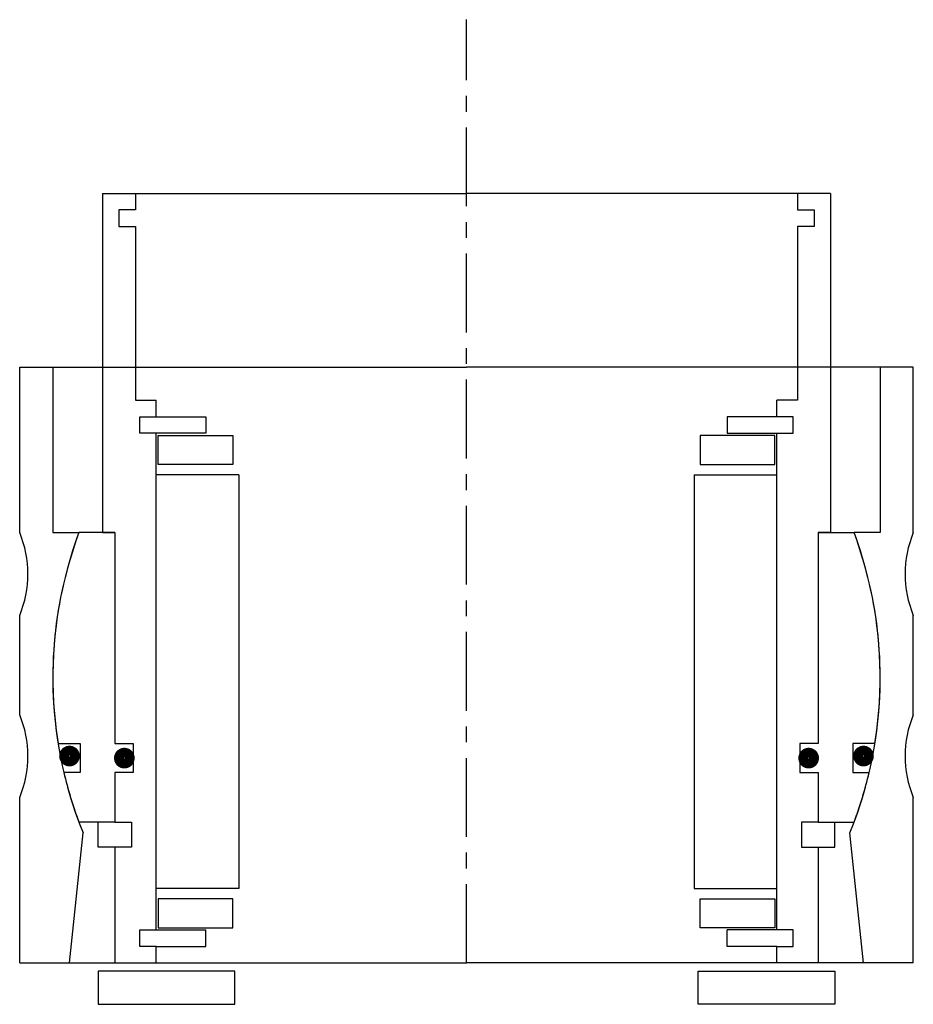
# Model space of a CAD drawing. Header units: millimetres. Extents: x -54 to 54, y -5 to 114.
import ezdxf

# ---------------------------------------------------------------- set-up
doc = ezdxf.new("R2010")
doc.units = ezdxf.units.MM
doc.header["$LTSCALE"] = 0.3
doc.header["$MEASUREMENT"] = 0
doc.linetypes.add('CENTER', pattern=[50.8, 31.75, -6.35, 6.35, -6.35])
doc.layers.get('0').update_dxf_attribs({"linetype": 'CONTINUOUS'})
doc.layers.add('Center', color=1, linetype='CENTER')

# ---------------------------------------------------------------- blocks, each defined once
blk = doc.blocks.new('house4S050')
for p, q in [((-54, 17.5), (-54, 37.5)), ((-54, 37.5), (-50, 37.5)), ((-50, 37.5), (0, 37.5)), ((-50, 37.5), (-50, 17.5)), ((50, 37.5), (0, 37.5)), ((54, 37.5), (50, 37.5)), ((50, 37.5), (50, 17.5)), ((54, 17.5), (54, 37.5)), ((-50, 17.5), (-46.84, 17.5)), ((50, 17.5), (46.84, 17.5)), ((-54, -4.5), (-54, 7.5)), ((54, -4.5), (54, 7.5)), ((-54, -34.5), (-54, -14.5)), ((54, -34.5), (54, -14.5)), ((-48, -34.5), (-46.34, -18.78)), ((48, -34.5), (46.34, -18.78)), ((-54, -34.5), (-48, -34.5)), ((-48, -34.5), (0, -34.5)), ((48, -34.5), (0, -34.5)), ((54, -34.5), (48, -34.5))]:
    blk.add_line(p, q)
for centre, radius, start, end in [((-66, 12.5), 13, 337.3801, 22.6199), ((0, 0), 50, 159.5127, 202.0662), ((0, 0), 50, 337.9338, 20.4873), ((66, 12.5), 13, 157.3801, 202.6199), ((-66, -9.5), 13, 337.3801, 22.6199), ((66, -9.5), 13, 157.3801, 202.6199)]:
    blk.add_arc(centre, radius, start, end)
blk = doc.blocks.new('innerhouse-4S055')
for p, q in [((-44, 58.5), (-44, 17.5)), ((-44, 58.5), (-40, 58.5)), ((-40, 58.5), (0, 58.5)), ((-40, 58.5), (-40, 56.5)), ((40, 58.5), (0, 58.5)), ((40, 58.5), (40, 56.5)), ((44, 58.5), (40, 58.5)), ((44, 58.5), (44, 17.5)), ((-42, 56.5), (-42, 54.5)), ((-40, 56.5), (-42, 56.5)), ((40, 56.5), (42, 56.5)), ((42, 56.5), (42, 54.5)), ((-42, 54.5), (-40, 54.5)), ((-40, 54.5), (-40, 33.5)), ((40, 54.5), (40, 33.5)), ((42, 54.5), (40, 54.5)), ((-40, 33.5), (-37.5, 33.5)), ((-37.5, 31.5), (-37.5, 33.5)), ((40, 33.5), (37.5, 33.5)), ((37.5, 31.5), (37.5, 33.5)), ((-39.5, 31.5), (-37.5, 31.5)), ((-39.5, 29.5), (-39.5, 31.5)), ((-37.5, 31.5), (-31.5, 31.5)), ((-31.5, 31.5), (-31.5, 29.5)), ((37.5, 31.5), (31.5, 31.5)), ((31.5, 31.5), (31.5, 29.5)), ((39.5, 31.5), (37.5, 31.5)), ((39.5, 29.5), (39.5, 31.5)), ((-31.5, 29.5), (-39.5, 29.5)), ((-37.5, -30.5), (-37.5, 29.5)), ((-37.25, 29.25), (-28.25, 29.25)), ((-37.25, 25.75), (-37.25, 29.25)), ((-28.25, 29.25), (-28.25, 25.75)), ((37.25, 29.25), (28.25, 29.25)), ((28.25, 29.25), (28.25, 25.75)), ((31.5, 29.5), (39.5, 29.5)), ((37.25, 25.75), (37.25, 29.25)), ((37.5, -30.5), (37.5, 29.5)), ((-28.25, 25.75), (-37.25, 25.75)), ((28.25, 25.75), (37.25, 25.75)), ((-27.5, 24.5), (-37.5, 24.5)), ((-27.5, 24.5), (-27.5, -25.5)), ((27.5, 24.5), (27.5, -25.5)), ((27.5, 24.5), (37.5, 24.5)), ((-42.5, 17.5), (-46.84, 17.5)), ((-44, 17.5), (-42.5, 17.5)), ((-42.5, 17.5), (-42.5, -8)), ((42.5, 17.5), (42.5, -8)), ((44, 17.5), (42.5, 17.5)), ((42.5, 17.5), (46.84, 17.5)), ((-49.36, -8), (-46.7, -8)), ((-46.7, -8), (-46.7, -11.5)), ((-42.5, -8), (-40.3, -8)), ((-40.3, -8), (-40.3, -11.5)), ((40.3, -8), (40.3, -11.5)), ((42.5, -8), (40.3, -8)), ((46.7, -8), (46.7, -11.5)), ((49.36, -8), (46.7, -8)), ((-46.7, -11.5), (-48.66, -11.5)), ((-40.3, -11.5), (-42.5, -11.5)), ((-42.5, -11.5), (-42.5, -17.5)), ((40.3, -11.5), (42.5, -11.5)), ((42.5, -11.5), (42.5, -17.5)), ((46.7, -11.5), (48.66, -11.5)), ((-42.5, -17.5), (-46.84, -17.5)), ((-44.5, -20.5), (-44.5, -17.5)), ((-42.5, -17.5), (-40.5, -17.5)), ((-40.5, -17.5), (-40.5, -20.5)), ((42.5, -17.5), (40.5, -17.5)), ((40.5, -17.5), (40.5, -20.5)), ((42.5, -17.5), (46.84, -17.5)), ((44.5, -20.5), (44.5, -17.5)), ((-42.5, -20.5), (-44.5, -20.5)), ((-42.5, -20.5), (-42.5, -34.5)), ((-40.5, -20.5), (-42.5, -20.5)), ((40.5, -20.5), (42.5, -20.5)), ((42.5, -20.5), (42.5, -34.5)), ((42.5, -20.5), (44.5, -20.5)), ((-27.5, -25.5), (-37.5, -25.5)), ((27.5, -25.5), (37.5, -25.5)), ((-28.25, -26.75), (-37.25, -26.75)), ((-37.25, -26.75), (-37.25, -30.25)), ((-28.25, -30.25), (-28.25, -26.75)), ((28.25, -26.75), (37.25, -26.75)), ((28.25, -30.25), (28.25, -26.75)), ((37.25, -26.75), (37.25, -30.25)), ((-39.5, -30.5), (-31.5, -30.5)), ((-39.5, -32.5), (-39.5, -30.5)), ((-37.25, -30.25), (-28.25, -30.25)), ((-31.5, -32.5), (-31.5, -30.5)), ((37.25, -30.25), (28.25, -30.25)), ((39.5, -30.5), (31.5, -30.5)), ((31.5, -32.5), (31.5, -30.5)), ((39.5, -32.5), (39.5, -30.5)), ((-37.5, -32.5), (-39.5, -32.5)), ((-37.5, -34.5), (-37.5, -32.5)), ((-37.5, -32.5), (-31.5, -32.5)), ((37.5, -32.5), (31.5, -32.5)), ((37.5, -34.5), (37.5, -32.5)), ((37.5, -32.5), (39.5, -32.5)), ((-42.5, -34.5), (-37.5, -34.5)), ((-37.5, -34.5), (0, -34.5)), ((37.5, -34.5), (0, -34.5)), ((42.5, -34.5), (37.5, -34.5)), ((-28, -35.5), (-44.5, -35.5)), ((-44.5, -35.5), (-44.5, -39.5)), ((-28, -39.5), (-28, -35.5)), ((28, -35.5), (44.5, -35.5)), ((28, -39.5), (28, -35.5)), ((44.5, -35.5), (44.5, -39.5)), ((-44.5, -39.5), (-28, -39.5)), ((44.5, -39.5), (28, -39.5))]:
    blk.add_line(p, q)
at = {"const_width": 1.2}
for points in [[(-47.33, -9.5, -1), (-48.63, -9.5, -1)], [(47.33, -9.5, 1), (48.63, -9.5, 1)], [(-40.7, -9.75, -1), (-42, -9.75, -1)], [(40.7, -9.75, 1), (42, -9.75, 1)]]:
    blk.add_lwpolyline(points, format="xyb", close=True, dxfattribs=at)
for start, end in [(159.5127, 189.2069), (350.7931, 20.4873), (193.2971, 200.4873), (339.5127, 346.7029)]:
    blk.add_arc((0, 0), 50, start, end)
at = {"layer": 'Center'}
blk.add_line((0, -34.5), (0, 79.49), dxfattribs=at)

msp = doc.modelspace()

# ---------------------------------------------------------------- block references
for name in ['innerhouse-4S055', 'house4S050']:
    msp.add_blockref(name, (0, 34.5))

doc.saveas('drawing.dxf')
